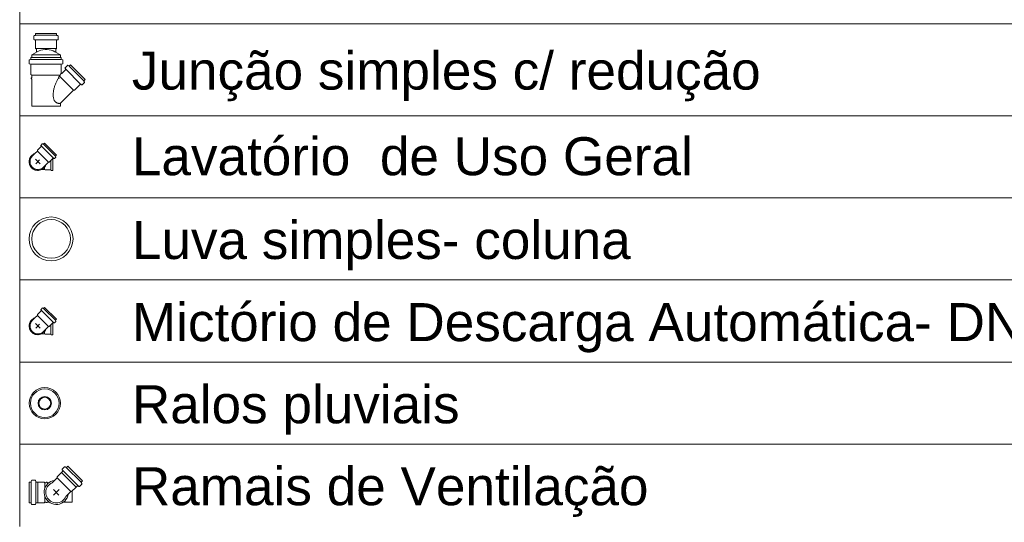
# Model space of a CAD drawing. Header units: millimetres. Extents: x 567 to 934, y -1 to 364.
# Tile 247 of 256: x 708.36 to 713.54, y 157.87 to 160.51. Entities that reach past the tile are written whole.
import ezdxf

# ---------------------------------------------------------------- set-up
doc = ezdxf.new("R2010")
doc.units = ezdxf.units.MM
doc.header["$MEASUREMENT"] = 0
doc.linetypes.add('NULL', pattern=[0])
for name, color, linetype, lineweight in [('DI-Tabelas', 7, 'Continuous', 13), ('Simbolos', 14, 'Continuous', 20), ('Simbolos_int', 14, 'Continuous', 15)]:
    doc.layers.add(name, color=color, linetype=linetype, lineweight=lineweight)
doc.styles.add('Arial', font='arial.ttf')

msp = doc.modelspace()

# ---------------------------------------------------------------- linework, layer by layer
at = {"layer": 'DI-Tabelas'}
for p, q in [((708.3586, 160.49), (708.3586, 160.922)), ((708.8988, 160.49), (708.3586, 160.49)), ((708.3586, 160.007), (708.3586, 160.49)), ((715.0076, 160.49), (708.8988, 160.49)), ((708.8988, 160.007), (708.3586, 160.007)), ((708.3586, 159.575), (708.3586, 160.007)), ((715.0076, 160.007), (708.8988, 160.007)), ((708.8988, 159.575), (708.3586, 159.575)), ((708.3586, 159.143), (708.3586, 159.575)), ((715.0076, 159.575), (708.8988, 159.575)), ((708.8988, 159.143), (708.3586, 159.143)), ((708.3586, 158.711), (708.3586, 159.143)), ((715.0076, 159.143), (708.8988, 159.143)), ((708.8988, 158.711), (708.3586, 158.711)), ((708.3586, 158.279), (708.3586, 158.711)), ((715.0076, 158.711), (708.8988, 158.711)), ((708.8988, 158.279), (708.3586, 158.279)), ((708.3586, 157.847), (708.3586, 158.279)), ((715.0076, 158.279), (708.8988, 158.279))]:
    msp.add_line(p, q, dxfattribs=at)
at = {"layer": 'Simbolos'}
for p, q in [((708.4336, 160.4258), (708.4336, 160.4083)), ((708.4351, 160.4278), (708.4411, 160.4293)), ((708.4355, 160.4063), (708.4407, 160.4058)), ((708.4425, 160.44), (708.4425, 160.4313)), ((708.4425, 160.44), (708.5519, 160.44)), ((708.4425, 160.4038), (708.4425, 160.3603)), ((708.5519, 160.44), (708.5519, 160.4313)), ((708.5519, 160.4038), (708.5519, 160.3603)), ((708.5594, 160.4278), (708.5534, 160.4293)), ((708.559, 160.4063), (708.5538, 160.4058)), ((708.5608, 160.4258), (708.5608, 160.4083)), ((708.4425, 160.3603), (708.4465, 160.3563)), ((708.4465, 160.3563), (708.4465, 160.3413)), ((708.5519, 160.3603), (708.5479, 160.3563)), ((708.5479, 160.3563), (708.5479, 160.3413)), ((708.4086, 160.2984), (708.4086, 160.2809)), ((708.4162, 160.3019), (708.4101, 160.3003)), ((708.4176, 160.313), (708.4176, 160.3039)), ((708.4176, 160.313), (708.5768, 160.313)), ((708.4217, 160.327), (708.4505, 160.3436)), ((708.4217, 160.327), (708.4217, 160.313)), ((708.5727, 160.327), (708.5439, 160.3436)), ((708.5727, 160.327), (708.5727, 160.313)), ((708.5768, 160.313), (708.5768, 160.3039)), ((708.5783, 160.3019), (708.5844, 160.3003)), ((708.5858, 160.2984), (708.5858, 160.2809)), ((708.4158, 160.2784), (708.4105, 160.2789)), ((708.4176, 160.2764), (708.4176, 160.2595)), ((708.4176, 160.2595), (708.4181, 160.259)), ((708.4181, 160.259), (708.4181, 160.2235)), ((708.5768, 160.2595), (708.5763, 160.259)), ((708.5763, 160.259), (708.5763, 160.2303)), ((708.5768, 160.2764), (708.5768, 160.2595)), ((708.5787, 160.2784), (708.584, 160.2789)), ((708.6005, 160.2495), (708.5798, 160.2288)), ((708.5972, 160.2563), (708.6006, 160.2522)), ((708.6097, 160.2714), (708.5973, 160.259)), ((708.6121, 160.2717), (708.6174, 160.2686)), ((708.626, 160.2751), (708.6199, 160.2689)), ((708.626, 160.2751), (708.7034, 160.1977)), ((708.4181, 160.2235), (708.4217, 160.2199)), ((708.4217, 160.2067), (708.4187, 160.2064)), ((708.4187, 160.2064), (708.4187, 160.2005)), ((708.4217, 160.2003), (708.4187, 160.2005)), ((708.4217, 160.2199), (708.4217, 160.2067)), ((708.4217, 160.2003), (708.4217, 160.057)), ((708.5656, 160.2067), (708.5625, 160.2003)), ((708.7034, 160.1977), (708.6972, 160.1916)), ((708.6778, 160.1722), (708.6474, 160.1418)), ((708.6845, 160.1689), (708.6805, 160.1723)), ((708.6996, 160.1814), (708.6872, 160.169)), ((708.7, 160.1838), (708.6969, 160.1892)), ((708.6418, 160.1418), (708.5727, 160.0728)), ((708.6474, 160.1418), (708.6418, 160.1418)), ((708.5727, 160.0728), (708.5727, 160.057)), ((708.4721, 159.8452), (708.452, 159.8251)), ((708.4707, 159.8497), (708.4722, 159.8479)), ((708.4776, 159.8592), (708.4708, 159.8524)), ((708.48, 159.8595), (708.4827, 159.8579)), ((708.4895, 159.8626), (708.4851, 159.8582)), ((708.5519, 159.8002), (708.4895, 159.8626)), ((708.4251, 159.7941), (708.4389, 159.8079)), ((708.4389, 159.8079), (708.452, 159.821)), ((708.452, 159.8251), (708.452, 159.821)), ((708.5345, 159.7828), (708.5144, 159.7628)), ((708.5322, 159.7194), (708.5322, 159.7806)), ((708.539, 159.7814), (708.5372, 159.7829)), ((708.5484, 159.7883), (708.5417, 159.7815)), ((708.5487, 159.7907), (708.5472, 159.7934)), ((708.5519, 159.8002), (708.5475, 159.7959)), ((708.4834, 159.7358), (708.4972, 159.7496)), ((708.4972, 159.7496), (708.5103, 159.7628)), ((708.5144, 159.7628), (708.5103, 159.7628)), ((708.4738, 159.7237), (708.4898, 159.7238)), ((708.4922, 159.7214), (708.4898, 159.7238)), ((708.5222, 159.7214), (708.4922, 159.7214)), ((708.5242, 159.7194), (708.5222, 159.7214)), ((708.5322, 159.7194), (708.5242, 159.7194)), ((708.4389, 158.9439), (708.452, 158.957)), ((708.4721, 158.9812), (708.452, 158.9611)), ((708.452, 158.9611), (708.452, 158.957)), ((708.4707, 158.9857), (708.4722, 158.9839)), ((708.4776, 158.9952), (708.4708, 158.9884)), ((708.48, 158.9955), (708.4827, 158.9939)), ((708.4895, 158.9986), (708.4851, 158.9942)), ((708.5519, 158.9362), (708.4895, 158.9986)), ((708.4251, 158.9301), (708.4389, 158.9439)), ((708.5345, 158.9188), (708.5144, 158.8988)), ((708.5322, 158.8554), (708.5322, 158.9166)), ((708.539, 158.9174), (708.5372, 158.9189)), ((708.5484, 158.9243), (708.5417, 158.9175)), ((708.5487, 158.9267), (708.5472, 158.9294)), ((708.5519, 158.9362), (708.5475, 158.9319)), ((708.4738, 158.8597), (708.4898, 158.8598)), ((708.4834, 158.8718), (708.4972, 158.8856)), ((708.4922, 158.8574), (708.4898, 158.8598)), ((708.5222, 158.8574), (708.4922, 158.8574)), ((708.4972, 158.8856), (708.5103, 158.8988)), ((708.5144, 158.8988), (708.5103, 158.8988)), ((708.5242, 158.8554), (708.5222, 158.8574)), ((708.5322, 158.8554), (708.5242, 158.8554)), ((708.579, 158.1309), (708.5552, 158.1071)), ((708.5856, 158.1381), (708.579, 158.1314)), ((708.579, 158.1314), (708.579, 158.1309)), ((708.5823, 158.1448), (708.5857, 158.1408)), ((708.5948, 158.1599), (708.5825, 158.1475)), ((708.5973, 158.1602), (708.6026, 158.1571)), ((708.6111, 158.1636), (708.605, 158.1575)), ((708.6111, 158.1636), (708.6885, 158.0863)), ((708.4086, 157.9712), (708.4086, 158.0806)), ((708.4086, 158.0806), (708.4173, 158.0806)), ((708.4209, 158.0881), (708.4193, 158.0821)), ((708.4228, 158.0895), (708.4403, 158.0895)), ((708.4423, 158.0877), (708.4428, 158.0825)), ((708.4448, 158.0806), (708.4541, 158.0806)), ((708.4541, 158.0806), (708.4545, 158.0802)), ((708.4545, 158.0802), (708.4881, 158.0802)), ((708.4881, 158.0802), (708.4917, 158.0766)), ((708.4917, 158.0766), (708.4969, 158.0766)), ((708.4969, 158.0766), (708.4972, 158.0796)), ((708.4972, 158.0796), (708.5031, 158.0796)), ((708.5033, 158.0766), (708.5031, 158.0796)), ((708.5033, 158.0766), (708.5124, 158.0766)), ((708.5552, 158.102), (708.5295, 158.0763)), ((708.5552, 158.1071), (708.5552, 158.102)), ((708.6851, 158.0724), (708.682, 158.0777)), ((708.6885, 158.0863), (708.6824, 158.0801)), ((708.6269, 158.0303), (708.6012, 158.0046)), ((708.632, 158.0303), (708.6269, 158.0303)), ((708.6558, 158.0541), (708.632, 158.0303)), ((708.6563, 158.0541), (708.6558, 158.0541)), ((708.6629, 158.0607), (708.6563, 158.0541)), ((708.6697, 158.0574), (708.6657, 158.0608)), ((708.6848, 158.07), (708.6724, 158.0576)), ((708.4086, 157.9712), (708.4173, 157.9712)), ((708.4209, 157.9638), (708.4193, 157.9698)), ((708.4423, 157.9642), (708.4428, 157.9694)), ((708.4448, 157.9712), (708.4541, 157.9712)), ((708.4541, 157.9712), (708.4545, 157.9716)), ((708.4545, 157.9716), (708.4881, 157.9716)), ((708.4881, 157.9716), (708.4917, 157.9752)), ((708.4917, 157.9752), (708.4969, 157.9752)), ((708.4969, 157.9752), (708.4972, 157.9722)), ((708.4972, 157.9722), (708.5031, 157.9722)), ((708.5033, 157.9752), (708.5031, 157.9722)), ((708.5033, 157.9752), (708.5124, 157.9752)), ((708.5892, 157.9752), (708.6346, 157.9752)), ((708.4228, 157.9623), (708.4403, 157.9623))]:
    msp.add_line(p, q, dxfattribs=at)
for points in [[(708.4351, 160.4278), (708.4348, 160.4277), (708.4346, 160.4275), (708.4344, 160.4274), (708.4341, 160.4272), (708.434, 160.4269), (708.4338, 160.4267), (708.4337, 160.4264), (708.4337, 160.4261), (708.4336, 160.4258)], [(708.4336, 160.4083), (708.4337, 160.408), (708.4337, 160.4077), (708.4339, 160.4074), (708.4341, 160.4071), (708.4343, 160.4068), (708.4345, 160.4066), (708.4348, 160.4065), (708.4351, 160.4064), (708.4355, 160.4063)], [(708.4425, 160.4038), (708.4425, 160.4042), (708.4424, 160.4045), (708.4423, 160.4048), (708.4421, 160.4051), (708.4419, 160.4053), (708.4416, 160.4055), (708.4414, 160.4057), (708.441, 160.4058), (708.4407, 160.4058)], [(708.4411, 160.4294), (708.4413, 160.4295), (708.4416, 160.4296), (708.4418, 160.4298), (708.442, 160.43), (708.4422, 160.4302), (708.4424, 160.4304), (708.4425, 160.4307), (708.4425, 160.431), (708.4425, 160.4313)], [(708.5519, 160.4313), (708.552, 160.431), (708.552, 160.4307), (708.5521, 160.4304), (708.5523, 160.4302), (708.5524, 160.43), (708.5527, 160.4298), (708.5529, 160.4296), (708.5531, 160.4295), (708.5534, 160.4294)], [(708.5538, 160.4058), (708.5534, 160.4058), (708.5531, 160.4057), (708.5528, 160.4055), (708.5526, 160.4053), (708.5524, 160.4051), (708.5522, 160.4048), (708.552, 160.4045), (708.552, 160.4042), (708.5519, 160.4038)], [(708.559, 160.4063), (708.5593, 160.4064), (708.5597, 160.4065), (708.5599, 160.4066), (708.5602, 160.4068), (708.5604, 160.4071), (708.5606, 160.4074), (708.5607, 160.4077), (708.5608, 160.408), (708.5608, 160.4083)], [(708.5608, 160.4258), (708.5608, 160.4261), (708.5608, 160.4264), (708.5607, 160.4267), (708.5605, 160.4269), (708.5603, 160.4272), (708.5601, 160.4274), (708.5599, 160.4275), (708.5596, 160.4277), (708.5594, 160.4278)], [(708.5439, 160.3436), (708.5341, 160.3478), (708.5238, 160.351), (708.5133, 160.3531), (708.5026, 160.3542), (708.4919, 160.3542), (708.4812, 160.3531), (708.4707, 160.351), (708.4604, 160.3478), (708.4505, 160.3436)], [(708.4101, 160.3003), (708.4098, 160.3002), (708.4096, 160.3001), (708.4094, 160.2999), (708.4091, 160.2997), (708.409, 160.2995), (708.4088, 160.2993), (708.4087, 160.299), (708.4087, 160.2987), (708.4086, 160.2984)], [(708.4162, 160.302), (708.4164, 160.3021), (708.4167, 160.3022), (708.4169, 160.3024), (708.4171, 160.3026), (708.4173, 160.3028), (708.4175, 160.303), (708.4176, 160.3033), (708.4176, 160.3036), (708.4176, 160.3039)], [(708.5768, 160.3039), (708.5769, 160.3036), (708.5769, 160.3033), (708.577, 160.303), (708.5772, 160.3028), (708.5773, 160.3026), (708.5776, 160.3024), (708.5778, 160.3022), (708.578, 160.3021), (708.5783, 160.302)], [(708.5858, 160.2984), (708.5858, 160.2987), (708.5858, 160.299), (708.5857, 160.2993), (708.5855, 160.2995), (708.5853, 160.2997), (708.5851, 160.2999), (708.5849, 160.3001), (708.5846, 160.3002), (708.5844, 160.3003)], [(708.4086, 160.2809), (708.4087, 160.2806), (708.4087, 160.2803), (708.4089, 160.28), (708.4091, 160.2797), (708.4093, 160.2794), (708.4095, 160.2792), (708.4098, 160.2791), (708.4101, 160.279), (708.4105, 160.2789)], [(708.4176, 160.2764), (708.4176, 160.2768), (708.4175, 160.2771), (708.4174, 160.2774), (708.4172, 160.2777), (708.417, 160.2779), (708.4167, 160.2781), (708.4165, 160.2783), (708.4161, 160.2784), (708.4158, 160.2784)], [(708.5787, 160.2784), (708.5783, 160.2784), (708.578, 160.2783), (708.5777, 160.2781), (708.5775, 160.2779), (708.5773, 160.2777), (708.5771, 160.2774), (708.5769, 160.2771), (708.5769, 160.2768), (708.5768, 160.2764)], [(708.584, 160.2789), (708.5843, 160.279), (708.5847, 160.2791), (708.5849, 160.2792), (708.5852, 160.2794), (708.5854, 160.2797), (708.5856, 160.28), (708.5857, 160.2803), (708.5858, 160.2806), (708.5858, 160.2809)], [(708.5973, 160.259), (708.5971, 160.2587), (708.5969, 160.2584), (708.5968, 160.2581), (708.5967, 160.2578), (708.5967, 160.2575), (708.5968, 160.2572), (708.5969, 160.2568), (708.597, 160.2566), (708.5972, 160.2563)], [(708.6005, 160.2496), (708.6007, 160.2498), (708.6008, 160.2501), (708.601, 160.2504), (708.601, 160.2507), (708.601, 160.251), (708.601, 160.2514), (708.6009, 160.2517), (708.6008, 160.252), (708.6006, 160.2523)], [(708.6121, 160.2717), (708.6119, 160.2718), (708.6116, 160.2719), (708.6113, 160.272), (708.611, 160.272), (708.6107, 160.2719), (708.6104, 160.2718), (708.6102, 160.2717), (708.6099, 160.2716), (708.6097, 160.2714)], [(708.6174, 160.2686), (708.6177, 160.2685), (708.618, 160.2684), (708.6183, 160.2684), (708.6186, 160.2684), (708.6188, 160.2684), (708.6191, 160.2685), (708.6194, 160.2686), (708.6196, 160.2688), (708.6199, 160.269)], [(708.5593, 160.2003), (708.5573, 160.1965), (708.5554, 160.1927), (708.5535, 160.1888), (708.5517, 160.1849), (708.55, 160.181), (708.5483, 160.1771), (708.5467, 160.1731), (708.5452, 160.1691), (708.5437, 160.1651)], [(708.565, 160.2105), (708.5647, 160.21), (708.5645, 160.2096), (708.5642, 160.2092), (708.564, 160.2088), (708.5638, 160.2084), (708.5635, 160.2079), (708.5633, 160.2075), (708.563, 160.2071), (708.5628, 160.2067)], [(708.5769, 160.2288), (708.5755, 160.2269), (708.5741, 160.2248), (708.5728, 160.2228), (708.5714, 160.2208), (708.5701, 160.2188), (708.5688, 160.2167), (708.5675, 160.2146), (708.5662, 160.2125), (708.565, 160.2105)], [(708.5763, 160.2303), (708.5764, 160.23), (708.5764, 160.2298), (708.5765, 160.2295), (708.5766, 160.2293), (708.5768, 160.2291), (708.5769, 160.2289), (708.5771, 160.2287), (708.5773, 160.2285), (708.5776, 160.2284), (708.5778, 160.2283), (708.5781, 160.2283), (708.5783, 160.2283), (708.5786, 160.2283), (708.5789, 160.2283), (708.5791, 160.2284), (708.5793, 160.2285), (708.5796, 160.2287), (708.5798, 160.2289)], [(708.5437, 160.1651), (708.5423, 160.161), (708.541, 160.1569), (708.5398, 160.1527), (708.5387, 160.1485), (708.5378, 160.1442), (708.537, 160.14), (708.5362, 160.1357), (708.5356, 160.1314), (708.5351, 160.1271)], [(708.6805, 160.1723), (708.6802, 160.1725), (708.6799, 160.1727), (708.6796, 160.1727), (708.6793, 160.1728), (708.679, 160.1728), (708.6786, 160.1727), (708.6783, 160.1726), (708.6781, 160.1724), (708.6778, 160.1722)], [(708.6846, 160.1689), (708.6848, 160.1687), (708.6851, 160.1686), (708.6854, 160.1685), (708.6858, 160.1685), (708.6861, 160.1685), (708.6864, 160.1686), (708.6867, 160.1687), (708.687, 160.1688), (708.6873, 160.1691)], [(708.6972, 160.1916), (708.697, 160.1914), (708.6969, 160.1911), (708.6967, 160.1909), (708.6967, 160.1906), (708.6966, 160.1903), (708.6966, 160.19), (708.6967, 160.1897), (708.6968, 160.1895), (708.6969, 160.1892)], [(708.6997, 160.1814), (708.6998, 160.1817), (708.7, 160.1819), (708.7001, 160.1822), (708.7002, 160.1824), (708.7002, 160.1827), (708.7002, 160.183), (708.7002, 160.1833), (708.7001, 160.1836), (708.7, 160.1838)], [(708.5351, 160.1271), (708.5348, 160.1231), (708.5347, 160.1191), (708.5348, 160.1151), (708.535, 160.1111), (708.5354, 160.1071), (708.536, 160.1031), (708.5368, 160.0992), (708.5378, 160.0953), (708.5389, 160.0915)], [(708.5389, 160.0915), (708.5397, 160.0893), (708.5407, 160.0872), (708.5418, 160.0851), (708.5431, 160.0832), (708.5446, 160.0814), (708.5461, 160.0797), (708.5479, 160.0782), (708.5497, 160.0767), (708.5517, 160.0755)], [(708.5517, 160.0755), (708.5537, 160.0744), (708.5558, 160.0735), (708.558, 160.0727), (708.5603, 160.0721), (708.5625, 160.0717), (708.5649, 160.0715), (708.5672, 160.0715), (708.5695, 160.0717), (708.5718, 160.072)], [(708.5718, 160.072), (708.5719, 160.072), (708.572, 160.0721), (708.5721, 160.0721), (708.5722, 160.0721), (708.5723, 160.0721), (708.5724, 160.0721), (708.5725, 160.0722), (708.5726, 160.0722), (708.5728, 160.0722)], [(708.4708, 159.8524), (708.4706, 159.8521), (708.4704, 159.8519), (708.4703, 159.8516), (708.4702, 159.8512), (708.4702, 159.8509), (708.4703, 159.8506), (708.4704, 159.8503), (708.4705, 159.85), (708.4707, 159.8497)], [(708.4721, 159.8452), (708.4723, 159.8455), (708.4725, 159.8457), (708.4726, 159.846), (708.4727, 159.8464), (708.4727, 159.8467), (708.4726, 159.847), (708.4726, 159.8473), (708.4724, 159.8476), (708.4722, 159.8479)], [(708.48, 159.8595), (708.4797, 159.8596), (708.4794, 159.8597), (708.4792, 159.8597), (708.4789, 159.8597), (708.4786, 159.8597), (708.4783, 159.8596), (708.478, 159.8595), (708.4778, 159.8593), (708.4776, 159.8592)], [(708.4827, 159.8579), (708.483, 159.8578), (708.4832, 159.8577), (708.4835, 159.8576), (708.4838, 159.8576), (708.4841, 159.8577), (708.4844, 159.8578), (708.4847, 159.8579), (708.4849, 159.858), (708.4851, 159.8582)], [(708.4251, 159.7941), (708.4205, 159.7886), (708.4169, 159.7824), (708.4145, 159.7756), (708.4132, 159.7685), (708.4132, 159.7614), (708.4145, 159.7543), (708.4169, 159.7476), (708.4205, 159.7413), (708.4251, 159.7358), (708.4306, 159.7312), (708.4368, 159.7276), (708.4436, 159.7252), (708.4506, 159.7239), (708.4578, 159.7239), (708.4649, 159.7252), (708.4716, 159.7276), (708.4778, 159.7312), (708.4833, 159.7358)], [(708.5372, 159.783), (708.5369, 159.7831), (708.5366, 159.7833), (708.5363, 159.7834), (708.536, 159.7834), (708.5356, 159.7834), (708.5353, 159.7833), (708.535, 159.7832), (708.5347, 159.783), (708.5345, 159.7828)], [(708.539, 159.7814), (708.5392, 159.7812), (708.5395, 159.7811), (708.5398, 159.781), (708.5402, 159.781), (708.5405, 159.781), (708.5408, 159.781), (708.5411, 159.7812), (708.5414, 159.7813), (708.5417, 159.7815)], [(708.5475, 159.7959), (708.5473, 159.7956), (708.5471, 159.7954), (708.547, 159.7951), (708.5469, 159.7948), (708.5469, 159.7946), (708.5469, 159.7943), (708.547, 159.794), (708.547, 159.7937), (708.5472, 159.7934)], [(708.5484, 159.7883), (708.5486, 159.7885), (708.5488, 159.7888), (708.5489, 159.789), (708.549, 159.7893), (708.549, 159.7896), (708.549, 159.7899), (708.549, 159.7902), (708.5489, 159.7905), (708.5487, 159.7907)], [(708.4708, 158.9884), (708.4706, 158.9881), (708.4704, 158.9879), (708.4703, 158.9876), (708.4702, 158.9872), (708.4702, 158.9869), (708.4703, 158.9866), (708.4704, 158.9863), (708.4705, 158.986), (708.4707, 158.9857)], [(708.4721, 158.9812), (708.4723, 158.9815), (708.4725, 158.9817), (708.4726, 158.982), (708.4727, 158.9824), (708.4727, 158.9827), (708.4726, 158.983), (708.4726, 158.9833), (708.4724, 158.9836), (708.4722, 158.9839)], [(708.48, 158.9955), (708.4797, 158.9956), (708.4794, 158.9957), (708.4792, 158.9957), (708.4789, 158.9957), (708.4786, 158.9957), (708.4783, 158.9956), (708.478, 158.9955), (708.4778, 158.9953), (708.4776, 158.9952)], [(708.4827, 158.9939), (708.483, 158.9938), (708.4832, 158.9937), (708.4835, 158.9936), (708.4838, 158.9936), (708.4841, 158.9937), (708.4844, 158.9938), (708.4847, 158.9939), (708.4849, 158.994), (708.4851, 158.9942)], [(708.4251, 158.9301), (708.4205, 158.9246), (708.4169, 158.9184), (708.4145, 158.9116), (708.4132, 158.9045), (708.4132, 158.8974), (708.4145, 158.8903), (708.4169, 158.8836), (708.4205, 158.8773), (708.4251, 158.8718), (708.4306, 158.8672), (708.4368, 158.8636), (708.4436, 158.8612), (708.4506, 158.8599), (708.4578, 158.8599), (708.4649, 158.8612), (708.4716, 158.8636), (708.4778, 158.8672), (708.4833, 158.8718)], [(708.5372, 158.919), (708.5369, 158.9191), (708.5366, 158.9193), (708.5363, 158.9194), (708.536, 158.9194), (708.5356, 158.9194), (708.5353, 158.9193), (708.535, 158.9192), (708.5347, 158.919), (708.5345, 158.9188)], [(708.539, 158.9174), (708.5392, 158.9172), (708.5395, 158.9171), (708.5398, 158.917), (708.5402, 158.917), (708.5405, 158.917), (708.5408, 158.917), (708.5411, 158.9172), (708.5414, 158.9173), (708.5417, 158.9175)], [(708.5475, 158.9319), (708.5473, 158.9316), (708.5471, 158.9314), (708.547, 158.9311), (708.5469, 158.9308), (708.5469, 158.9306), (708.5469, 158.9303), (708.547, 158.93), (708.547, 158.9297), (708.5472, 158.9294)], [(708.5484, 158.9243), (708.5486, 158.9245), (708.5488, 158.9248), (708.5489, 158.925), (708.549, 158.9253), (708.549, 158.9256), (708.549, 158.9259), (708.549, 158.9262), (708.5489, 158.9265), (708.5487, 158.9267)], [(708.5824, 158.1475), (708.5822, 158.1473), (708.5821, 158.147), (708.5819, 158.1467), (708.5819, 158.1464), (708.5819, 158.146), (708.5819, 158.1457), (708.582, 158.1454), (708.5821, 158.1451), (708.5823, 158.1448)], [(708.5856, 158.1381), (708.5858, 158.1383), (708.586, 158.1386), (708.5861, 158.1389), (708.5862, 158.1392), (708.5862, 158.1396), (708.5861, 158.1399), (708.586, 158.1402), (708.5859, 158.1405), (708.5857, 158.1408)], [(708.5973, 158.1602), (708.597, 158.1603), (708.5967, 158.1604), (708.5964, 158.1605), (708.5961, 158.1605), (708.5959, 158.1604), (708.5956, 158.1604), (708.5953, 158.1602), (708.5951, 158.1601), (708.5948, 158.1599)], [(708.6026, 158.1572), (708.6028, 158.157), (708.6031, 158.1569), (708.6034, 158.1569), (708.6037, 158.1569), (708.604, 158.1569), (708.6043, 158.157), (708.6045, 158.1571), (708.6048, 158.1573), (708.605, 158.1575)], [(708.4173, 158.0806), (708.4176, 158.0807), (708.4179, 158.0807), (708.4182, 158.0808), (708.4184, 158.081), (708.4187, 158.0812), (708.4189, 158.0814), (708.419, 158.0816), (708.4192, 158.0819), (708.4193, 158.0821)], [(708.4228, 158.0895), (708.4225, 158.0895), (708.4222, 158.0895), (708.422, 158.0894), (708.4217, 158.0892), (708.4215, 158.089), (708.4213, 158.0888), (708.4211, 158.0886), (708.421, 158.0883), (708.4209, 158.0881)], [(708.4423, 158.0877), (708.4423, 158.088), (708.4422, 158.0884), (708.442, 158.0886), (708.4418, 158.0889), (708.4415, 158.0891), (708.4413, 158.0893), (708.441, 158.0894), (708.4407, 158.0895), (708.4403, 158.0895)], [(708.4428, 158.0825), (708.4428, 158.0822), (708.443, 158.0818), (708.4431, 158.0816), (708.4433, 158.0813), (708.4436, 158.0811), (708.4438, 158.0809), (708.4441, 158.0808), (708.4445, 158.0807), (708.4448, 158.0806)], [(708.5295, 158.0763), (708.5225, 158.0727), (708.516, 158.0681), (708.5103, 158.0627), (708.5054, 158.0564), (708.5015, 158.0495), (708.4986, 158.0422), (708.4968, 158.0345), (708.4961, 158.0266), (708.4966, 158.0187), (708.4982, 158.0109), (708.501, 158.0035), (708.5047, 157.9965), (708.5095, 157.9902), (708.5151, 157.9846), (708.5214, 157.9798), (708.5284, 157.9761), (708.5358, 157.9734), (708.5436, 157.9717), (708.5515, 157.9713), (708.5594, 157.9719), (708.5671, 157.9737), (708.5744, 157.9766), (708.5813, 157.9805), (708.5875, 157.9854), (708.593, 157.9911), (708.5976, 157.9976), (708.6012, 158.0046)], [(708.6823, 158.0801), (708.6822, 158.0799), (708.682, 158.0797), (708.6819, 158.0794), (708.6818, 158.0791), (708.6818, 158.0788), (708.6818, 158.0785), (708.6818, 158.0782), (708.6819, 158.078), (708.682, 158.0777)], [(708.6848, 158.07), (708.685, 158.0702), (708.6851, 158.0704), (708.6853, 158.0707), (708.6853, 158.071), (708.6854, 158.0713), (708.6854, 158.0716), (708.6853, 158.0719), (708.6852, 158.0721), (708.6851, 158.0724)], [(708.6656, 158.0608), (708.6654, 158.061), (708.6651, 158.0612), (708.6648, 158.0613), (708.6644, 158.0613), (708.6641, 158.0613), (708.6638, 158.0612), (708.6635, 158.0611), (708.6632, 158.0609), (708.6629, 158.0607)], [(708.6697, 158.0575), (708.67, 158.0573), (708.6703, 158.0571), (708.6706, 158.057), (708.6709, 158.057), (708.6712, 158.057), (708.6716, 158.0571), (708.6719, 158.0572), (708.6721, 158.0574), (708.6724, 158.0576)], [(708.4193, 157.9698), (708.4192, 157.97), (708.419, 157.9703), (708.4189, 157.9705), (708.4187, 157.9707), (708.4184, 157.9709), (708.4182, 157.9711), (708.4179, 157.9712), (708.4176, 157.9712), (708.4173, 157.9712)], [(708.4448, 157.9712), (708.4445, 157.9712), (708.4441, 157.9711), (708.4438, 157.971), (708.4436, 157.9708), (708.4433, 157.9706), (708.4431, 157.9703), (708.443, 157.9701), (708.4428, 157.9697), (708.4428, 157.9694)], [(708.4209, 157.9638), (708.421, 157.9636), (708.4211, 157.9633), (708.4213, 157.9631), (708.4215, 157.9629), (708.4217, 157.9627), (708.422, 157.9625), (708.4222, 157.9624), (708.4225, 157.9624), (708.4228, 157.9623)], [(708.4403, 157.9623), (708.4407, 157.9624), (708.441, 157.9625), (708.4413, 157.9626), (708.4415, 157.9628), (708.4418, 157.963), (708.442, 157.9633), (708.4422, 157.9635), (708.4423, 157.9639), (708.4423, 157.9642)]]:
    msp.add_lwpolyline(points, dxfattribs=at)
for centre, radius in [((708.5239, 159.359), 0.1153), ((708.4907, 158.495), 0.082), ((708.4907, 158.495), 0.0311)]:
    msp.add_circle(centre, radius, dxfattribs=at)
at = {"layer": 'Simbolos_int'}
for p, q in [((708.4425, 160.4297), (708.5519, 160.4297)), ((708.4425, 160.4057), (708.5519, 160.4057)), ((708.4425, 160.3603), (708.5519, 160.3603)), ((708.4176, 160.3023), (708.5768, 160.3023)), ((708.4217, 160.327), (708.5727, 160.327)), ((708.4176, 160.2783), (708.5768, 160.2783)), ((708.6018, 160.2508), (708.6791, 160.1735)), ((708.6188, 160.2679), (708.6961, 160.1905)), ((708.5708, 160.2199), (708.4217, 160.2199)), ((708.5681, 160.2155), (708.6418, 160.1418)), ((708.5727, 160.057), (708.4217, 160.057)), ((708.4734, 159.8465), (708.5357, 159.7841)), ((708.484, 159.8571), (708.5464, 159.7948)), ((708.452, 159.821), (708.5103, 159.7628)), ((708.466, 159.7532), (708.4417, 159.7775)), ((708.4429, 159.7536), (708.4633, 159.7741)), ((708.4898, 159.7238), (708.4898, 159.7364)), ((708.5222, 159.7214), (708.5222, 159.7706)), ((708.452, 158.957), (708.5103, 158.8988)), ((708.4734, 158.9825), (708.5357, 158.9201)), ((708.484, 158.9931), (708.5464, 158.9308)), ((708.466, 158.8892), (708.4417, 158.9135)), ((708.4429, 158.8896), (708.4633, 158.9101)), ((708.5222, 158.8574), (708.5222, 158.9066)), ((708.4898, 158.8598), (708.4898, 158.8724)), ((708.6563, 158.0541), (708.579, 158.1314)), ((708.5869, 158.1394), (708.6643, 158.062)), ((708.6039, 158.1564), (708.6813, 158.079)), ((708.4189, 157.9712), (708.4189, 158.0806)), ((708.4429, 157.9712), (708.4429, 158.0806)), ((708.4545, 157.9716), (708.4545, 158.0802)), ((708.4917, 158.0766), (708.4917, 158.0494)), ((708.6269, 158.0303), (708.5552, 158.102)), ((708.5362, 158.0406), (708.5653, 158.0114)), ((708.5668, 158.0419), (708.5363, 158.0114)), ((708.5508, 158.0259), (708.5668, 158.0419)), ((708.6346, 157.9752), (708.6346, 158.033)), ((708.4917, 157.9752), (708.4917, 158.0025))]:
    msp.add_line(p, q, dxfattribs=at)
for points in [[(708.4389, 159.8079), (708.4339, 159.8058), (708.4291, 159.803), (708.4248, 159.7998), (708.4208, 159.796), (708.4173, 159.7917), (708.4144, 159.7871), (708.412, 159.7822), (708.4102, 159.777), (708.4091, 159.7717), (708.4086, 159.7662), (708.4088, 159.7607), (708.4097, 159.7553), (708.4111, 159.7501), (708.4132, 159.745), (708.4159, 159.7402), (708.4191, 159.7358), (708.4229, 159.7318), (708.4271, 159.7283), (708.4317, 159.7253), (708.4366, 159.7229), (708.4417, 159.7211), (708.4471, 159.7199), (708.4525, 159.7194), (708.458, 159.7195), (708.4634, 159.7203), (708.4687, 159.7217), (708.4738, 159.7238)], [(708.4389, 159.8079), (708.4327, 159.8052), (708.427, 159.8015), (708.4218, 159.7971), (708.4174, 159.7919), (708.4138, 159.7861), (708.4111, 159.7799), (708.4094, 159.7733), (708.4087, 159.7666), (708.4089, 159.7598), (708.4102, 159.7531), (708.4124, 159.7467), (708.4156, 159.7407), (708.4197, 159.7352), (708.4245, 159.7304), (708.4299, 159.7264), (708.4359, 159.7232), (708.4424, 159.7209), (708.449, 159.7197), (708.4558, 159.7194), (708.4626, 159.7201), (708.4691, 159.7219), (708.4754, 159.7246), (708.4812, 159.7282), (708.4863, 159.7326), (708.4908, 159.7377), (708.4944, 159.7434), (708.4972, 159.7496)], [(708.4389, 158.9439), (708.4339, 158.9418), (708.4291, 158.939), (708.4248, 158.9358), (708.4208, 158.932), (708.4173, 158.9277), (708.4144, 158.9231), (708.412, 158.9182), (708.4102, 158.913), (708.4091, 158.9077), (708.4086, 158.9022), (708.4088, 158.8967), (708.4097, 158.8913), (708.4111, 158.8861), (708.4132, 158.881), (708.4159, 158.8762), (708.4191, 158.8718), (708.4229, 158.8678), (708.4271, 158.8643), (708.4317, 158.8613), (708.4366, 158.8589), (708.4417, 158.8571), (708.4471, 158.8559), (708.4525, 158.8554), (708.458, 158.8555), (708.4634, 158.8563), (708.4687, 158.8577), (708.4738, 158.8598)], [(708.4389, 158.9439), (708.4327, 158.9412), (708.427, 158.9375), (708.4218, 158.9331), (708.4174, 158.9279), (708.4138, 158.9221), (708.4111, 158.9159), (708.4094, 158.9093), (708.4087, 158.9026), (708.4089, 158.8958), (708.4102, 158.8891), (708.4124, 158.8827), (708.4156, 158.8767), (708.4197, 158.8712), (708.4245, 158.8664), (708.4299, 158.8624), (708.4359, 158.8592), (708.4424, 158.8569), (708.449, 158.8557), (708.4558, 158.8554), (708.4626, 158.8561), (708.4691, 158.8579), (708.4754, 158.8606), (708.4812, 158.8642), (708.4863, 158.8686), (708.4908, 158.8737), (708.4944, 158.8794), (708.4972, 158.8856)], [(708.5421, 158.089), (708.532, 158.0867), (708.5223, 158.0828), (708.5134, 158.0773), (708.5055, 158.0705), (708.4988, 158.0625), (708.4935, 158.0535), (708.4898, 158.0437), (708.4877, 158.0335), (708.4873, 158.023), (708.4886, 158.0127), (708.4916, 158.0027), (708.4963, 157.9933), (708.5023, 157.9848), (708.5097, 157.9774), (708.5182, 157.9714), (708.5276, 157.9668), (708.5376, 157.9637), (708.5479, 157.9624), (708.5584, 157.9628), (708.5686, 157.9649), (708.5784, 157.9686), (708.5874, 157.9739), (708.5954, 157.9806), (708.6022, 157.9885), (708.6077, 157.9974), (708.6116, 158.0071), (708.6138, 158.0173)]]:
    msp.add_lwpolyline(points, dxfattribs=at)
for centre, radius in [((708.5239, 159.359), 0.1021), ((708.4907, 158.495), 0.075), ((708.4907, 158.495), 0.0354)]:
    msp.add_circle(centre, radius, dxfattribs=at)

# ---------------------------------------------------------------- texts
at = {"layer": 'DI-Tabelas', "linetype": 'NULL', "char_height": 0.2, "attachment_point": 7, "line_spacing_factor": 0.6, "style": 'Arial'}
for s, insert, width in [('Junção simples c/ redução', (708.9488, 160.0825), 6.615244), ('Lavatório  de Uso Geral', (708.9488, 159.691), 5.900305), ('Luva simples- coluna', (708.9488, 159.193), 5.248476), ('Mictório de Descarga Automática- DN 40mm', (708.9488, 158.761), 11.085366), ('Ralos pluviais', (708.9488, 158.329), 3.447256), ('Ramais de Ventilação', (708.9488, 157.897), 5.435061)]:
    msp.add_mtext(s, dxfattribs=dict(at, insert=insert, width=width))

doc.saveas('drawing.dxf')
